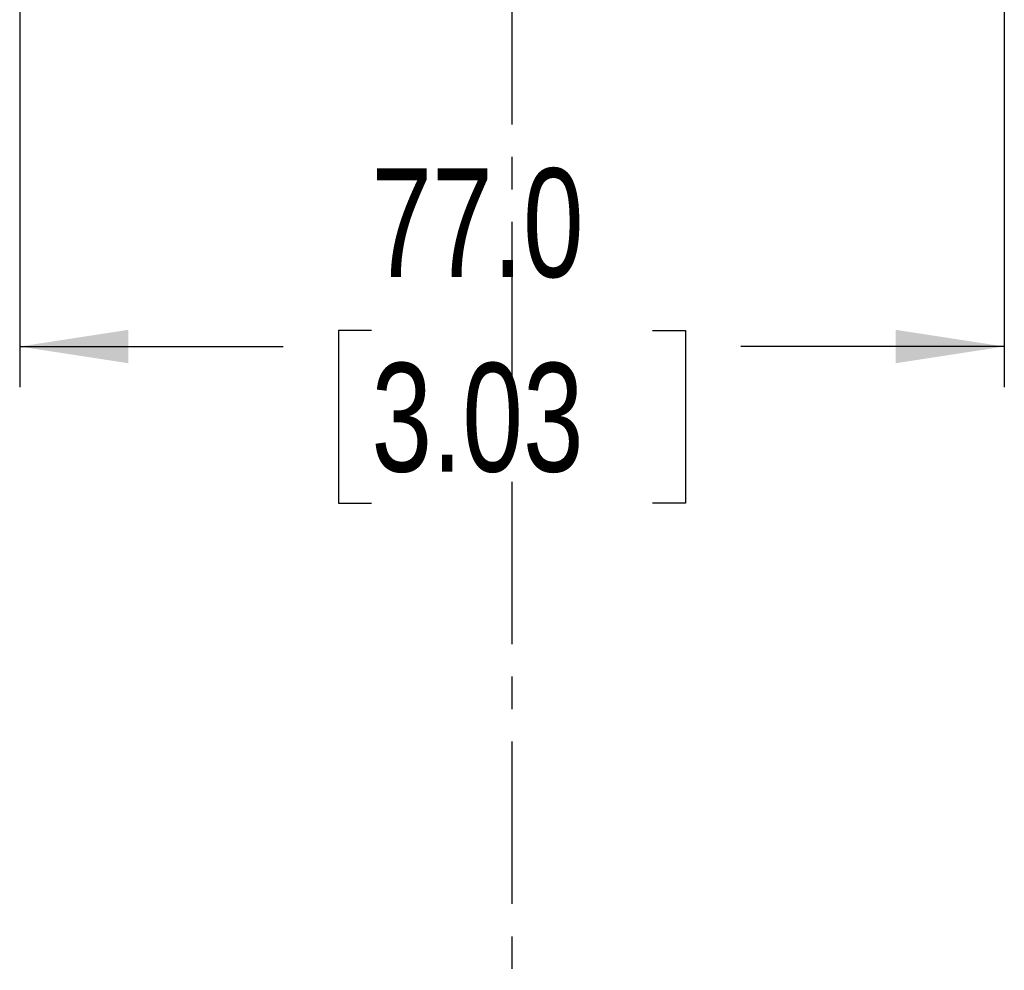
# Model space of a CAD drawing. Header units: millimetres. Extents: x 0 to 864, y 0 to 559.
# Tile 3 of 10: x 277 to 354, y 279 to 354. Entities that reach past the tile are written whole.
import ezdxf

# ---------------------------------------------------------------- set-up
doc = ezdxf.new("R2010")
doc.units = ezdxf.units.MM
doc.linetypes.add('CENTERX2', pattern=[20.32, 12.7, -2.54, 2.54, -2.54])
doc.layers.add('CENTER', color=40, linetype='CENTERX2')
doc.layers.add('DIMENSIONS', color=140, linetype='Continuous', lineweight=25)
doc.styles.add('SLDTEXTSTYLE0', font='TXT', dxfattribs={"width": 0.75})
doc.dimstyles.new('SLDDIMSTYLE2', dxfattribs={"dimtxt": 8.5, "dimasz": 8.5, "dimexe": 0, "dimexo": 0.0625, "dimgap": 2.125, "dimtad": 0, "dimtih": 1, "dimtoh": 1, "dimdec": 1, "dimrnd": 1e-09, "dimzin": 4, "dimdsep": 46, "dimtxsty": 'SLDTEXTSTYLE0', "dimsah": 1, "dimcen": 0.09, "dimadec": 0, "dimazin": 1, "dimtfac": 1, "dimtdec": 1, "dimtofl": 0, "dimtmove": 0, "dimatfit": 3, "dimfxl": 0, "dimfrac": 2, "dimtolj": 1, "dimtzin": 12, "dimarcsym": 0})

# ---------------------------------------------------------------- blocks, each defined once
blk = doc.blocks.new('_D_10')
at = {"layer": 'DIMENSIONS'}
for p, q in [((276.581, 364.716), (276.581, 325.015)), ((353.581, 364.784), (353.581, 325.015)), ((304.09, 329.442), (301.5, 329.442)), ((301.5, 329.442), (301.5, 315.948)), ((326.072, 329.442), (328.662, 329.442)), ((328.662, 329.442), (328.662, 315.948)), ((276.581, 328.19), (297.186, 328.19)), ((353.581, 328.19), (332.976, 328.19)), ((301.5, 315.948), (304.09, 315.948)), ((328.662, 315.948), (326.072, 315.948))]:
    blk.add_line(p, q, dxfattribs=at)
for points in [[(276.581, 328.19), (285.081, 326.883), (285.081, 329.498)], [(353.581, 328.19), (345.081, 329.498), (345.081, 326.883)]]:
    blk.add_solid(points, dxfattribs=at)
at = {"layer": 'DIMENSIONS', "char_height": 8.5, "attachment_point": 1, "style": 'SLDTEXTSTYLE0'}
for s, insert in [('77.0', (304.09, 342.125)), ('3.03', (304.09, 326.905))]:
    blk.add_mtext(s, dxfattribs=dict(at, insert=insert))

msp = doc.modelspace()

# ---------------------------------------------------------------- linework, layer by layer
at = {"layer": 'CENTER'}
msp.add_line((315.081, 358.256), (315.081, 171.917), dxfattribs=at)

# ---------------------------------------------------------------- dimensions: what is measured, and where the dimension line sits
at = {"layer": 'DIMENSIONS'}
dim = msp.add_linear_dim(base=(353.581, 328.19), p1=(276.581, 365.986), p2=(353.581, 366.054), dimstyle='SLDDIMSTYLE2', dxfattribs=at)
dim.commit()
dim.dimension.update_dxf_attribs({"geometry": '_D_10', "text_midpoint": (315.081, 328.19), "dimtype": 160})

doc.saveas('drawing.dxf')
